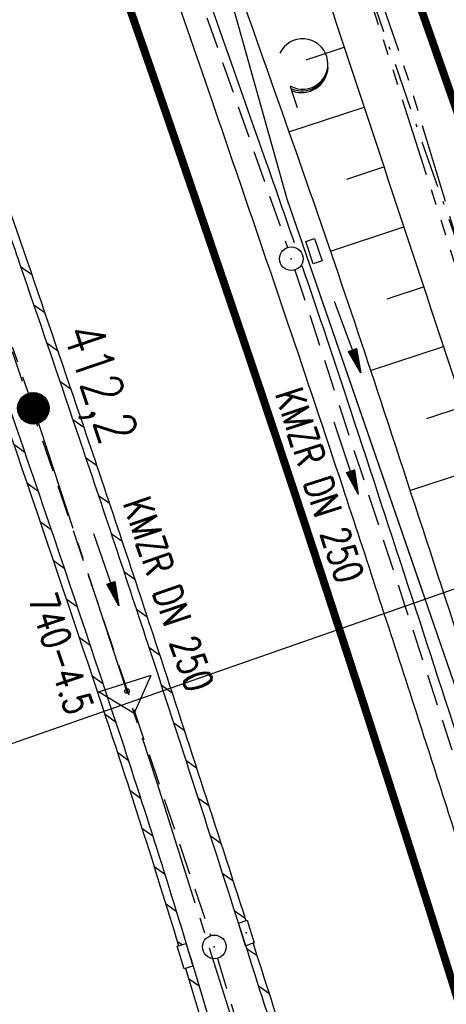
# Model space of a CAD drawing. Extents: x 446740 to 447511, y 442825 to 444215.
# Tile 13 of 94: x 447254 to 447282, y 443053 to 443116. Entities that reach past the tile are written whole.
import ezdxf
from ezdxf.enums import TextEntityAlignment as Align

# ---------------------------------------------------------------- set-up
doc = ezdxf.new("R2010")
doc.units = 0
doc.header["$LTSCALE"] = 2
doc.header["$MEASUREMENT"] = 0
for name, pattern in [('ACHSE', [5.5, 4, -0.5, 0.5, -0.5]), ('AUSGEZOGEN', [0]), ('BAB-FM2', [2.6, 1.5, -0.5, 0.1, -0.5]), ('GESTRICH-X2', [1.5, 1, -0.5]), ('PHANTOMX2', [5, 2.5, -0.5, 0.5, -0.5, 0.5, -0.5])]:
    doc.linetypes.add(name, pattern=pattern)
doc.layers.get('0').update_dxf_attribs({"linetype": 'AUSGEZOGEN'})
for name, color, linetype in [('205-GRENZL-BAB', 7, 'AUSGEZOGEN'), ('206-GRENZL-BAB', 7, 'AUSGEZOGEN'), ('ACHSETOP', 250, 'ACHSE'), ('BAB_FM', 5, 'BAB-FM2'), ('BOESCHG', 250, 'AUSGEZOGEN'), ('FBRTOP', 250, 'AUSGEZOGEN'), ('HEKT_B', 250, 'CONTINUOUS'), ('KANAL', 7, 'GESTRICH-X2'), ('Lichtwellenleiter COLT', 46, 'PHANTOMX2'), ('Lichtwellenleiter GLH', 46, 'PHANTOMX2'), ('MULDE', 250, 'AUSGEZOGEN'), ('Netzknoten_PKT', 7, 'CONTINUOUS'), ('Netzknoten_PKT-NR', 7, 'CONTINUOUS'), ('Netzknoten_SIGNATUR', 7, 'CONTINUOUS'), ('PFEIL', 7, 'CONTINUOUS'), ('PFEILTOP', 200, 'AUSGEZOGEN'), ('Planeinteilung', 250, 'CONTINUOUS'), ('RAHMEN', 7, 'AUSGEZOGEN'), ('SCHLITZRINNE', 200, 'AUSGEZOGEN'), ('SCHSYMBOL', 200, 'AUSGEZOGEN'), ('TEXTO', 4, 'CONTINUOUS'), ('WALD', 8, 'AUSGEZOGEN')]:
    doc.layers.add(name, color=color, linetype=linetype)
doc.styles.add('ROMANS', font='romans.shx', dxfattribs={"width": 0.8})

# ---------------------------------------------------------------- blocks, each defined once
blk = doc.blocks.new('*X15')
at = {"color": 0}
for p, q in [((212.234, 257.394), (213.242, 258.402)), ((212.236, 257.466), (213.169, 258.4)), ((212.237, 257.326), (213.31, 258.399)), ((212.244, 257.262), (213.373, 258.392)), ((212.244, 257.545), (213.09, 258.391)), ((212.254, 257.202), (213.434, 258.381)), ((212.261, 257.633), (213.003, 258.375)), ((212.268, 257.145), (213.491, 258.368)), ((212.284, 257.09), (213.545, 258.351)), ((212.29, 257.732), (212.903, 258.346)), ((212.303, 257.038), (213.597, 258.333)), ((212.324, 256.988), (213.647, 258.312)), ((212.343, 257.856), (212.779, 258.293)), ((212.347, 256.941), (213.694, 258.288)), ((212.372, 256.895), (213.74, 258.263)), ((212.399, 256.852), (213.783, 258.236)), ((212.428, 256.81), (213.825, 258.207)), ((212.459, 256.77), (213.865, 258.176)), ((212.492, 256.732), (213.903, 258.143)), ((212.526, 256.696), (213.939, 258.109)), ((212.563, 256.662), (213.974, 258.073)), ((212.601, 256.629), (214.006, 258.035)), ((212.64, 256.598), (214.037, 257.995)), ((212.682, 256.569), (214.066, 257.953)), ((212.726, 256.542), (214.093, 257.91)), ((212.771, 256.517), (214.119, 257.864)), ((212.819, 256.493), (214.142, 257.817)), ((212.868, 256.472), (214.163, 257.767)), ((212.92, 256.454), (214.182, 257.715)), ((212.975, 256.437), (214.198, 257.661)), ((213.032, 256.424), (214.211, 257.603)), ((213.092, 256.414), (214.222, 257.543)), ((213.156, 256.407), (214.229, 257.479)), ((213.224, 256.404), (214.232, 257.412)), ((213.296, 256.406), (214.23, 257.339)), ((213.375, 256.414), (214.222, 257.26)), ((213.463, 256.43), (214.205, 257.173)), ((213.563, 256.46), (214.176, 257.073)), ((213.686, 256.512), (214.123, 256.949))]:
    blk.add_line(p, q, dxfattribs=at)
blk = doc.blocks.new('SRMAST2')
at = {"color": 0}
blk.add_circle((0, 0), 0.999, dxfattribs=at)
blk.add_point((0, 0), dxfattribs=at)
blk.add_blockref('*X15', (-213.233, -257.403))
blk = doc.blocks.new('GST')
at = {"color": 0}
blk.add_circle((0, 0), 0.75, dxfattribs=at)
blk.add_point((0, 0), dxfattribs=at)
blk = doc.blocks.new('13')
blk.add_lwpolyline([(0.755, 1.218), (-0.748, 1.218), (-0.748, 1.801), (0.755, 1.801)], close=True)
at = {"rotation": 180}
blk.add_blockref('GST', (0, 0), dxfattribs=at)
blk = doc.blocks.new('30')
at = {"color": 0}
for p, q in [((-0.75, -0.29), (-0.75, 0.293)), ((-0.75, 0.293), (0.753, 0.293)), ((0.753, 0.293), (0.753, -0.29)), ((0.753, -0.29), (-0.75, -0.29))]:
    blk.add_line(p, q, dxfattribs=at)
blk.add_point((0, 0), dxfattribs=at)
blk = doc.blocks.new('PFEIL2')
at = {"color": 0}
for p, q in [((0.88, 0.002), (-2.401, -0.012)), ((0.881, -0.271), (0.879, 0.276)), ((0.879, 0.276), (2.429, 0.009)), ((0.911, 0.27), (0.879, 0.265)), ((0.965, 0.261), (0.879, 0.246)), ((1.019, 0.252), (0.879, 0.228)), ((1.073, 0.242), (0.879, 0.209)), ((1.127, 0.233), (0.879, 0.191)), ((1.181, 0.224), (0.879, 0.172)), ((1.235, 0.214), (0.879, 0.154)), ((1.289, 0.205), (0.879, 0.135)), ((1.343, 0.196), (0.879, 0.117)), ((1.397, 0.187), (0.879, 0.098)), ((1.451, 0.177), (0.879, 0.08)), ((1.505, 0.168), (0.879, 0.061)), ((1.559, 0.159), (0.88, 0.043)), ((1.613, 0.149), (0.88, 0.024)), ((1.668, 0.14), (0.88, 0.006)), ((1.722, 0.131), (0.88, -0.013)), ((1.776, 0.121), (0.88, -0.031)), ((1.83, 0.112), (0.88, -0.05)), ((1.884, 0.103), (0.88, -0.068)), ((1.938, 0.094), (0.88, -0.087)), ((1.992, 0.084), (0.88, -0.105)), ((2.046, 0.075), (0.88, -0.124)), ((2.1, 0.066), (0.88, -0.142)), ((2.154, 0.056), (0.88, -0.161)), ((2.208, 0.047), (0.88, -0.179)), ((2.262, 0.038), (0.881, -0.198)), ((2.316, 0.029), (0.881, -0.216)), ((2.37, 0.019), (0.881, -0.235)), ((2.424, 0.01), (0.881, -0.253)), ((2.429, 0.009), (0.881, -0.271))]:
    blk.add_line(p, q, dxfattribs=at)
blk = doc.blocks.new('1135420')
at = {"layer": 'RAHMEN'}
blk.add_line((950, 5), (950, 415), dxfattribs=at)
blk = doc.blocks.new('LW')
at = {"color": 0}
blk.add_line((1.183, 0.003), (2.575, 0.003), dxfattribs=at)
for centre, radius, start, end in [((0.065, 1.189), 1.6, 312.72017, 226.72491), ((0.169, 1.08), 1.681, 321.19916, 68.98443), ((0.083, 1.129), 1.668, 319.29157, 65.21007)]:
    blk.add_arc(centre, radius, start, end, dxfattribs=at)
blk = doc.blocks.new('PKT')
at = {"color": 0}
blk.add_circle((0, 0), 0.15, dxfattribs=at)
blk.add_point((0, 0), dxfattribs=at)
blk = doc.blocks.new('Station_Netzknoten')
at = {"layer": 'Netzknoten_SIGNATUR'}
for p, q in [((-1.75, 0.5), (1.75, 0.5)), ((0, -1.5), (-1.75, 0.5)), ((0, -1.5), (1.75, 0.5))]:
    blk.add_line(p, q, dxfattribs=at)
blk.add_point((0, 0), dxfattribs=at)

msp = doc.modelspace()

# ---------------------------------------------------------------- linework, layer by layer
at = {"layer": '205-GRENZL-BAB', "flags": 128}
for points in [[(447271.449, 443104.173), (447244.77, 443199.32)], [(447280.184, 443078.805), (447271.449, 443104.173)]]:
    msp.add_lwpolyline(points, dxfattribs=at)
at = {"layer": '205-GRENZL-BAB', "const_width": 0.5, "flags": 128}
msp.add_lwpolyline([(447253.118, 443192.752), (447289.782, 443088.097)], dxfattribs=at)
at = {"layer": '206-GRENZL-BAB', "const_width": 0.5, "flags": 128}
msp.add_lwpolyline([(447269.874, 443144.923), (447289.782, 443088.097)], dxfattribs=at)
at = {"layer": '206-GRENZL-BAB', "flags": 128}
for points in [[(447271.452, 443104.161), (447260.561, 443143.003)], [(447286.56, 443060.29), (447271.452, 443104.161)]]:
    msp.add_lwpolyline(points, dxfattribs=at)
at = {"layer": 'ACHSETOP', "color": 0}
msp.add_lwpolyline([(447106.843, 443515.68), (447123.36, 443468.487), (447156.394, 443374.1), (447181.169, 443303.311), (447222.461, 443185.328), (447230.72, 443161.731), (447238.978, 443138.135), (447247.236, 443114.538), (447247.528, 443113.706), (447255.359, 443090.895), (447263.187, 443067.152), (447270.721, 443043.315), (447277.958, 443019.385), (447284.898, 442995.368), (447291.539, 442971.266), (447297.882, 442947.084), (447303.923, 442922.826), (447309.664, 442898.494), (447310.775, 442893.509)], dxfattribs=at)
at = {"layer": 'BAB_FM', "flags": 128}
msp.add_lwpolyline([(447114.702, 443588.905), (447121.336, 443569.438), (447137.749, 443522.211), (447154.151, 443474.975), (447170.767, 443427.816), (447187.665, 443380.757), (447203.593, 443333.358), (447219.177, 443285.838), (447235.93, 443231.841), (447237.706, 443226.636), (447245.842, 443211.361), (447245.156, 443204.782), (447247.063, 443198.127), (447267.471, 443143.82), (447285.534, 443091.844), (447287.852, 443084.34)], dxfattribs=at)
at = {"layer": 'BOESCHG'}
for p, q in [((447272.644, 443113.001), (447275.062, 443113.802)), ((447271.554, 443108.427), (447276.32, 443110.005)), ((447275.226, 443105.43), (447277.576, 443106.207)), ((447274.179, 443100.871), (447278.832, 443102.409)), ((447277.775, 443097.847), (447280.087, 443098.611)), ((447276.729, 443093.29), (447281.341, 443094.813)), ((447280.287, 443090.253), (447282.594, 443091.014)), ((447279.225, 443085.692), (447283.847, 443087.216))]:
    msp.add_line(p, q, dxfattribs=at)
for points in [[(447243.469, 443195.85, -0.007582), (447246.787, 443192.853, -0.084754), (447247.031, 443192.533, -0.034044), (447251.507, 443182.365, -0.006528), (447270.458, 443127.684, -0.000691), (447287.89, 443074.937, -0.012232), (447288.797, 443071.932, -0.003466), (447294.639, 443050.141, 0.00261), (447302.349, 443021.184, 0.000486), (447307.792, 443001.239, -0.000801), (447311.085, 442989.142, -0.003177), (447316.569, 442968.344, -0.002215), (447324.115, 442938.423, -0.003054), (447324.737, 442935.844, -0.000116), (447332.846, 442901.233, -0.004893)], [(447195.194, 443184.179), (447199.234, 443175.142), (447207.447, 443151.622), (447215.74, 443128.114), (447223.924, 443104.663, -0.004891), (447229.405, 443089.084, -0.002808), (447232.063, 443081.229, -0.000037), (447239.7, 443058.237, -0.001301), (447239.903, 443057.621, -0.002008), (447243.835, 443045.402, -0.002152), (447247.406, 443033.981, -0.002234), (447251.022, 443022.05, -0.002262), (447254.487, 443010.237, -0.001175), (447258.09, 442997.633, -0.001315), (447261.25, 442986.365, -0.000966), (447264.687, 442973.89, -0.001041), (447267.831, 442962.298, -0.001473), (447270.727, 442951.404, -0.001332), (447273.863, 442939.337, -0.00205), (447277.015, 442926.861, -0.002062), (447280.08, 442914.292, -0.001507), (447282.676, 442903.312, -0.001262), (447285.707, 442890.162, -0.00045), (447286.848, 442885.134, -0.002089)]]:
    msp.add_lwpolyline(points, format="xyb", dxfattribs=at)
at = {"layer": 'BOESCHG', "flags": 128}
msp.add_lwpolyline([(447258.893, 442988.864, 0.000973), (447256.55, 442997.197, 0.001175), (447252.95, 443009.793, 0.002262), (447249.489, 443021.593, 0.002234), (447245.877, 443033.51, 0.002152), (447242.31, 443044.918, 0.002008), (447238.381, 443057.125, 0.001301), (447238.181, 443057.733, 0.000037), (447230.545, 443080.725, 0.002808), (447227.892, 443088.562, 0.029072), (447222.035, 443104.004), (447213.853, 443127.452), (447209.531, 443139.702)], format="xyb", dxfattribs=at)
at = {"layer": 'FBRTOP', "color": 0, "const_width": 0.5}
for points in [[(447118.971, 443523.408, 0), (447120.057, 443520.305, 0.000001), (447128.316, 443496.708, -0.000001), (447136.574, 443473.112), (447169.608, 443378.725), (447194.383, 443307.936), (447235.675, 443189.953, 0.000007), (447239.805, 443178.154, -0.000007), (447243.934, 443166.356), (447252.192, 443142.76, -0.000006), (447256.321, 443130.961, 0.000022), (447260.45, 443119.162, 0.000245), (447260.49, 443119.05, -0.000037), (447260.754, 443118.297, -0.001706), (447263.807, 443109.501, -0.001063), (447268.628, 443095.36, -0.001991), (447272.093, 443084.99, -0.001529), (447276.51, 443071.454, -0.001558), (447280.336, 443059.479, -0.001554), (447284.096, 443047.451, -0.001558)], [(447097.137, 443501.031, 0.000001), (447101.887, 443487.459, -0.000001), (447110.146, 443463.862), (447143.18, 443369.475), (447167.955, 443298.686), (447209.247, 443180.703, 0.000007), (447213.376, 443168.905, -0.000007), (447217.506, 443157.106), (447225.764, 443133.51, -0.000006), (447229.893, 443121.712, 0.000024), (447234.022, 443109.914, 0.00024), (447234.057, 443109.813, -0.000035), (447234.302, 443109.115, -0.001704), (447237.326, 443100.404, -0.001064), (447242.09, 443086.43, -0.001991), (447245.508, 443076.2, -0.001529), (447249.864, 443062.85, -0.001558), (447253.637, 443051.04, -0.001554)]]:
    msp.add_lwpolyline(points, format="xyb", dxfattribs=at)
at = {"layer": 'FBRTOP', "color": 0}
msp.add_lwpolyline([(447237.582, 443193.585), (447238.507, 443190.944, 0.000007), (447242.636, 443179.145, -0.000007), (447246.766, 443167.347), (447255.024, 443143.751, -0.000006), (447259.153, 443131.952, 0.000022), (447263.282, 443120.153, 0.000246), (447263.322, 443120.04, -0.000037), (447263.588, 443119.281, -0.001707), (447266.645, 443110.475, -0.001063), (447271.472, 443096.317, -0.001991), (447274.941, 443085.932, -0.001529), (447279.365, 443072.375, -0.001558), (447283.197, 443060.383, -0.001554), (447286.963, 443048.337, -0.001558)], format="xyb", dxfattribs=at)
at = {"layer": 'KANAL'}
for p, q in [((447255.438, 443146.813), (447271.469, 443101.094)), ((447251.125, 443103.031), (447261.556, 443072.286)), ((447271.938, 443099.656), (447278.904, 443078.357)), ((447267.031, 443056), (447280.781, 443009.781))]:
    msp.add_line(p, q, dxfattribs=at)
at = {"layer": 'KANAL', "flags": 128}
for points in [[(447251.125, 443103.031), (447261.556, 443072.286), (447266.594, 443057.438)], [(447271.938, 443099.656), (447278.904, 443078.357), (447287.094, 443053.313)]]:
    msp.add_lwpolyline(points, dxfattribs=at)
at = {"layer": 'Lichtwellenleiter COLT', "flags": 128}
msp.add_lwpolyline([(447064.422, 443864.573), (447068.91, 443847.52), (447072.67, 443839.81), (447077.26, 443813.73), (447077.84, 443780.36), (447075.72, 443742.94), (447074.53, 443724.68), (447075.39, 443709.36), (447080.92, 443680.16), (447086.78, 443661.15), (447091.97, 443646.45), (447103.37, 443614.36), (447120.37, 443564.47), (447134.53, 443522.63), (447135.945, 443518.731), (447149.92, 443480.21), (447172.73, 443414.51), (447188.84, 443369.58), (447210.94, 443306.43), (447229.77, 443252.99), (447235.06, 443236.42), (447240.37, 443221.29), (447249.63, 443193.81), (447256.61, 443173.59), (447271.46, 443133.27), (447287.88, 443081.86), (447309.84, 443012.75), (447321.17, 442970.28), (447336.85, 442908.82), (447338.173, 442903.098)], dxfattribs=at)
at = {"layer": 'Lichtwellenleiter GLH', "flags": 128}
msp.add_lwpolyline([(447115.326, 443580.92), (447115.326, 443580.92), (447157.01, 443461.574), (447157.01, 443461.574), (447199.439, 443339.943), (447220.245, 443280.298), (447229.898, 443252.135), (447256.626, 443174.512), (447265.309, 443151.834), (447279.093, 443111.845), (447290.991, 443072.434), (447309.84, 443012.75), (447312.696, 443003.905), (447321.355, 442972.159), (447331.732, 442933.431), (447338.834, 442903.329)], dxfattribs=at)
at = {"layer": 'MULDE'}
for points in [[(447242.074, 443193.591, 0.000972), (447252.316, 443163.426, 0.001949), (447257.507, 443148.429, 0.00032), (447272.003, 443107.149, -0.002235), (447274.061, 443101.216, -0.00296), (447277.35, 443091.407, -0.00123), (447285.057, 443067.768, -0.003052), (447294.508, 443037.91, -0.005458), (447299.512, 443021.111, -0.003333), (447303.036, 443008.476, -0.002073), (447308.477, 442988.116, -0.001662), (447316.443, 442957.393, -0.002782), (447321.042, 442938.982, -0.001969), (447325.7, 442919.548, -0.000724), (447330.203, 442900.308, -0.001341)], [(447255.909, 443146.941, 0.000314), (447270.117, 443106.485, -0.001915), (447271.879, 443101.417, -0.00296)], [(447272.377, 443099.961, -0.002775), (447275.45, 443090.783, -0.00123), (447283.153, 443067.152, -0.001381), (447287.471, 443053.67, -0.005458)]]:
    msp.add_lwpolyline(points, format="xyb", dxfattribs=at)
at = {"layer": 'SCHLITZRINNE'}
for p, q in [((447254.553, 443099.89), (447255.251, 443099.396)), ((447255.382, 443097.464), (447256.078, 443096.97)), ((447256.208, 443095.04), (447256.904, 443094.546)), ((447257.032, 443092.617), (447257.727, 443092.124)), ((447257.854, 443090.196), (447258.549, 443089.703)), ((447254.115, 443088.612), (447254.816, 443088.107)), ((447258.672, 443087.777), (447259.366, 443087.286)), ((447254.951, 443086.16), (447255.651, 443085.655)), ((447259.485, 443085.363), (447260.176, 443084.872)), ((447255.783, 443083.71), (447256.481, 443083.206)), ((447260.291, 443082.952), (447260.981, 443082.463)), ((447256.611, 443081.264), (447257.308, 443080.761)), ((447261.091, 443080.547), (447261.78, 443080.059)), ((447257.435, 443078.82), (447258.131, 443078.318)), ((447261.886, 443078.145), (447262.572, 443077.658)), ((447258.254, 443076.38), (447258.95, 443075.878)), ((447262.674, 443075.748), (447263.359, 443075.262)), ((447259.07, 443073.942), (447259.765, 443073.441)), ((447263.458, 443073.353), (447264.142, 443072.868)), ((447259.882, 443071.507), (447260.575, 443071.008)), ((447264.238, 443070.962), (447264.922, 443070.477)), ((447260.683, 443069.08), (447261.372, 443068.583)), ((447265.016, 443068.572), (447265.698, 443068.088)), ((447261.47, 443066.663), (447262.154, 443066.17)), ((447265.79, 443066.185), (447266.472, 443065.701)), ((447262.241, 443064.257), (447262.922, 443063.766)), ((447266.56, 443063.8), (447267.242, 443063.317)), ((447262.999, 443061.861), (447263.676, 443061.373)), ((447267.328, 443061.417), (447268.008, 443060.935)), ((447263.743, 443059.476), (447264.416, 443058.99)), ((447268.093, 443059.036), (447268.772, 443058.555)), ((447264.472, 443057.1), (447264.783, 443056.876)), ((447265.141, 443056.617), (447265.142, 443056.617)), ((447268.854, 443056.658), (447269.532, 443056.177)), ((447265.19, 443054.733), (447265.858, 443054.251)), ((447269.611, 443054.283), (447270.288, 443053.803))]:
    msp.add_line(p, q, dxfattribs=at)
for points in [[(447233.134, 443161.27, 0.000068), (447234.776, 443156.57, -0.000142), (447236.419, 443151.871, -0.000108), (447237.553, 443148.622, 0.000029), (447241.762, 443136.553, 0.000283), (447247.447, 443120.286, -0.000296), (447252.896, 443104.692, -0.001543), (447254.469, 443100.135, -0.000665), (447258.075, 443089.543, -0.002456), (447262.611, 443075.939, -0.001817), (447268.585, 443057.499, -0.001154), (447271.073, 443049.661, -0.001184)], [(447253.594, 443104.209, -0.001324), (447254.943, 443100.297, -0.000665), (447258.549, 443089.703, -0.002456), (447263.086, 443076.095, -0.001744), (447268.824, 443058.392, -0.001154)], [(447249.67, 443103.022, -0.003552), (447260.258, 443071.959, -0.006929), (447265.352, 443055.924, -0.000178), (447279.031, 443010.637, -0.003558), (447279.697, 443008.373, -0.002845), (447286.533, 442983.965, -0.00292), (447292.918, 442960.111, -0.002719), (447299.15, 442935.73, -0.002813), (447304.914, 442912.096, -0.00248), (447309.355, 442893.012, -0.003108)], [(447249.337, 443102.458, -0.003506), (447259.784, 443071.801, -0.006485), (447264.561, 443056.809, -0.000178)], [(447269.282, 443056.96, -0.001053), (447271.55, 443049.811, -0.001184), (447273.941, 443042.155, -0.002933), (447278.66, 443026.592, -0.002644), (447283.287, 443010.698, -0.000806)], [(447264.997, 443055.371, -0.000176), (447278.553, 443010.493, -0.00182), (447278.896, 443009.339, -0.002845)]]:
    msp.add_lwpolyline(points, format="xyb", dxfattribs=at)
at = {"layer": 'SCHSYMBOL'}
msp.add_lwpolyline([(447265.039, 443056.954), (447265.475, 443055.516), (447264.918, 443055.347), (447264.482, 443056.785)], close=True, dxfattribs=at)

# ---------------------------------------------------------------- block references
at = {"layer": 'HEKT_B'}
msp.add_blockref('SRMAST2', (447255.359, 443090.895), dxfattribs=at)
at = {"layer": 'Netzknoten_PKT'}
msp.add_blockref('PKT', (447261.303, 443072.959), dxfattribs=at)
at = {"layer": 'Netzknoten_SIGNATUR', "rotation": 17.36009345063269}
msp.add_blockref('Station_Netzknoten', (447261.303, 443072.959), dxfattribs=at)
at = {"layer": 'PFEIL'}
for p, rotation in [((447275.182, 443087.747), 288.0908999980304), ((447259.983, 443080.659), 288.7334000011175)]:
    msp.add_blockref('PFEIL2', p, dxfattribs=dict(at, rotation=rotation))
at = {"layer": 'PFEILTOP', "rotation": 289.987275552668}
msp.add_blockref('PFEIL2', (447275.273, 443095.421), dxfattribs=at)
at = {"layer": 'Planeinteilung', "linetype": 'Continuous', "rotation": 289.2892292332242}
msp.add_blockref('1135420', (446739.879, 443896.209), dxfattribs=at)
at = {"layer": 'SCHSYMBOL'}
for name, p, rotation in [('13', (447271.704, 443100.384), 288.7102), ('30', (447268.853, 443057.613), 287.7410188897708), ('GST', (447266.826, 443056.73), 287.5797000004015)]:
    msp.add_blockref(name, p, dxfattribs=dict(at, rotation=rotation))
at = {"layer": 'WALD', "rotation": 287.859942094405}
msp.add_blockref('LW', (447271.274, 443112.433), dxfattribs=at)

# ---------------------------------------------------------------- texts
at = {"layer": 'HEKT_B', "style": 'ROMANS', "width": 0.8}
msp.add_text('412,2', height=2.5, rotation=288.6038, dxfattribs=at).set_placement((447257.219, 443095.75))
at = {"layer": 'Netzknoten_PKT-NR', "style": 'ROMANS', "width": 0.75}
msp.add_text('740-4.5', height=1.8, rotation=288.12097, dxfattribs=at).set_placement((447257.48, 443071.329), align=Align.RIGHT)
at = {"layer": 'TEXTO', "style": 'ROMANS', "width": 0.75}
for rotation, p in [(288.0909, (447272.631, 443085.745)), (288.7334, (447263.062, 443078.825))]:
    msp.add_text('KMZR DN 250', height=1.8, rotation=rotation, dxfattribs=at).set_placement(p, align=Align.CENTER)

doc.saveas('drawing.dxf')
